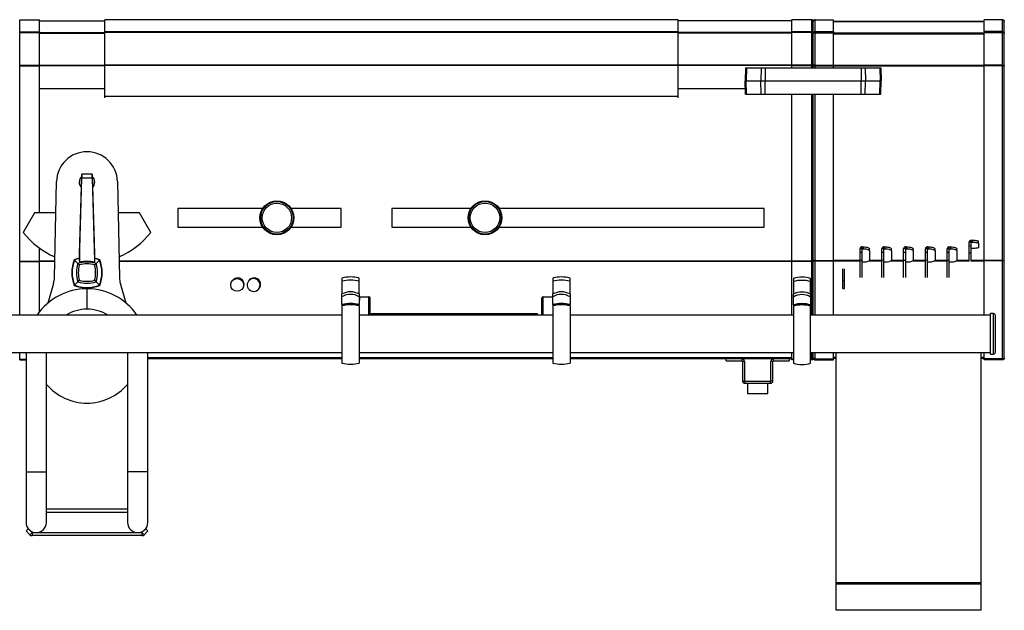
# Model space of a CAD drawing. Header units: millimetres. Extents: x 53 to 2304, y -1962 to 376.
# Tile 11 of 11: x 1333 to 2304, y -205 to 376. Entities that reach past the tile are written whole.
import ezdxf

# ---------------------------------------------------------------- set-up
doc = ezdxf.new("R2010")
doc.units = ezdxf.units.MM

msp = doc.modelspace()

# ---------------------------------------------------------------- linework, layer by layer
at = {"color": 7, "linetype": 'Continuous', "lineweight": 25}
for p, q in [((1333.5, 376.23), (1353.1, 376.23)), ((1333.5, 364.42), (1333.5, 376.14)), ((1333.5, 376.14), (1353.1, 376.14)), ((1353.1, 376.23), (1353.1, 376.14)), ((1353.1, 364.42), (1353.1, 376.14)), ((1353.1, 375.23), (1417.3, 375.23)), ((1353.1, 375.15), (1417.3, 375.15)), ((1982.3, 376.23), (1417.3, 376.23)), ((1417.3, 376.15), (1417.3, 376.23)), ((1982.3, 376.15), (1417.3, 376.15)), ((1417.3, 364.46), (1417.3, 376.15)), ((1982.3, 376.15), (1982.3, 376.23)), ((1982.3, 364.46), (1982.3, 376.15)), ((2094.5, 375.23), (1982.3, 375.23)), ((2094.5, 375.15), (1982.3, 375.15)), ((2094.5, 376.23), (2094.5, 376.14)), ((2114.1, 376.23), (2094.5, 376.23)), ((2094.5, 364.42), (2094.5, 376.14)), ((2114.1, 376.14), (2094.5, 376.14)), ((2114.1, 364.42), (2114.1, 376.14)), ((2115.5, 363.13), (2115.5, 374.83)), ((2117.4, 376.23), (2135.5, 376.23)), ((2117.4, 364.49), (2117.4, 376.11)), ((2117.4, 376.11), (2135.5, 376.11)), ((2135.5, 376.23), (2135.5, 376.11)), ((2135.5, 364.49), (2135.5, 376.11)), ((2135.5, 374.73), (2283.9, 374.73)), ((2135.5, 374.62), (2283.9, 374.62)), ((2302, 376.23), (2283.9, 376.23)), ((2283.9, 376.23), (2283.9, 376.11)), ((2283.9, 364.49), (2283.9, 376.11)), ((2302, 376.11), (2283.9, 376.11)), ((2302, 364.49), (2302, 376.11)), ((2303.9, 362.73), (2303.9, 374.33)), ((1333.5, 364.42), (1333.5, 363.68)), ((1333.5, 364.42), (1353.1, 364.42)), ((1333.5, 331.5), (1333.5, 363.68)), ((1333.5, 363.68), (1353.1, 363.68)), ((1353.1, 364.42), (1353.1, 363.68)), ((1353.1, 363.73), (1417.3, 363.73)), ((1353.1, 331.5), (1353.1, 363.68)), ((1353.1, 362.89), (1417.3, 362.89)), ((1982.3, 364.46), (1417.3, 364.46)), ((1417.3, 363.62), (1417.3, 364.46)), ((1982.3, 363.62), (1417.3, 363.62)), ((1417.3, 331.49), (1417.3, 363.62)), ((1982.3, 363.62), (1982.3, 364.46)), ((2094.5, 363.73), (1982.3, 363.73)), ((1982.3, 331.49), (1982.3, 363.62)), ((2094.5, 362.89), (1982.3, 362.89)), ((2114.1, 364.42), (2094.5, 364.42)), ((2094.5, 364.42), (2094.5, 363.68)), ((2094.5, 331.5), (2094.5, 363.68)), ((2114.1, 363.68), (2094.5, 363.68)), ((2114.1, 364.42), (2114.1, 363.68)), ((2114.1, 331.5), (2114.1, 363.68)), ((2115.5, 330.99), (2115.5, 363.13)), ((2117.4, 364.49), (2117.4, 363.45)), ((2117.4, 364.49), (2135.5, 364.49)), ((2117.4, 331.53), (2117.4, 363.45)), ((2117.4, 363.45), (2135.5, 363.45)), ((2135.5, 364.49), (2135.5, 363.45)), ((2135.5, 331.53), (2135.5, 363.45)), ((2135.5, 363.38), (2283.9, 363.38)), ((2135.5, 362.24), (2283.9, 362.24)), ((2302, 364.49), (2283.9, 364.49)), ((2283.9, 364.49), (2283.9, 363.45)), ((2283.9, 331.53), (2283.9, 363.45)), ((2302, 363.45), (2283.9, 363.45)), ((2302, 364.49), (2302, 363.45)), ((2302, 331.53), (2302, 363.45)), ((2303.9, 330.86), (2303.9, 362.73)), ((1333.5, 331.5), (1333.5, 331.15)), ((1333.5, 331.5), (1353.1, 331.5)), ((1333.5, 331.15), (1353.1, 331.15)), ((1333.5, 138.5), (1333.5, 330.96)), ((1333.5, 330.96), (1353.1, 330.96)), ((1333.8, 331.15), (1333.8, 331.04)), ((1333.8, 331.04), (1333.8, 330.96)), ((1333.8, 331.04), (1417.3, 331.04)), ((1353.1, 331.52), (1417.3, 331.52)), ((1353.1, 331.5), (1353.1, 331.15)), ((1353.1, 186.23), (1353.1, 330.96)), ((1982.3, 331.49), (1417.3, 331.49)), ((1417.3, 331.01), (1417.3, 331.49)), ((1982.3, 331.01), (1417.3, 331.01)), ((1417.3, 300.63), (1417.3, 331.01)), ((2094.5, 331.52), (1982.3, 331.52)), ((1982.3, 331.01), (1982.3, 331.49)), ((2113.8, 331.04), (1982.3, 331.04)), ((1982.3, 300.63), (1982.3, 331.01)), ((2114.1, 331.5), (2094.5, 331.5)), ((2094.5, 331.5), (2094.5, 331.15)), ((2114.1, 331.15), (2094.5, 331.15)), ((2094.5, 328.98), (2094.5, 330.96)), ((2114.1, 330.96), (2094.5, 330.96)), ((2113.8, 331.15), (2113.8, 331.04)), ((2113.8, 331.04), (2113.8, 330.96)), ((2114.1, 331.5), (2114.1, 331.15)), ((2114.1, 328.98), (2114.1, 330.96)), ((2114.5, 330.99), (2115.5, 330.99)), ((2115.5, 328.98), (2115.5, 330.99)), ((2117, 330.86), (2115.5, 330.86)), ((2117.2, 331), (2117.2, 330.84)), ((2117.4, 331.53), (2117.4, 331.02)), ((2117.4, 331.53), (2135.5, 331.53)), ((2117.4, 330.82), (2135.5, 330.82)), ((2117.4, 328.98), (2117.4, 330.82)), ((2135.5, 331.53), (2135.5, 331.02)), ((2135.5, 331.35), (2283.9, 331.35)), ((2135.5, 328.98), (2135.5, 330.82)), ((2135.5, 330.7), (2283.9, 330.7)), ((2302, 331.53), (2283.9, 331.53)), ((2283.9, 331.53), (2283.9, 331.02)), ((2283.9, 139.28), (2283.9, 330.82)), ((2302, 330.82), (2283.9, 330.82)), ((2302, 331.53), (2302, 331.02)), ((2302, 139.28), (2302, 330.82)), ((2302.2, 331), (2302.2, 330.84)), ((2302.4, 330.86), (2303.9, 330.86)), ((2303.9, 139.23), (2303.9, 330.86)), ((2048.95, 328.98), (2048.5, 315.98)), ((2048.95, 328.98), (2049.71, 328.98)), ((2049.71, 328.98), (2049.34, 315.98)), ((2049.71, 328.98), (2064.28, 328.98)), ((2064.28, 328.98), (2063.9, 315.98)), ((2064.28, 328.98), (2068.06, 328.98)), ((2068.06, 328.98), (2068.06, 315.98)), ((2068.06, 328.98), (2162.93, 328.98)), ((2162.93, 328.98), (2162.93, 315.98)), ((2162.93, 328.98), (2166.72, 328.98)), ((2166.72, 328.98), (2167.09, 315.98)), ((2166.72, 328.98), (2181.28, 328.98)), ((2181.28, 328.98), (2181.65, 315.98)), ((2181.28, 328.98), (2182.04, 328.98)), ((2182.04, 328.98), (2182.5, 315.98)), ((2048.95, 302.98), (2048.5, 315.98)), ((2048.5, 315.98), (2049.34, 315.98)), ((2049.71, 302.98), (2049.34, 315.98)), ((2049.34, 315.98), (2063.9, 315.98)), ((2064.28, 302.98), (2063.9, 315.98)), ((2063.9, 315.98), (2068.06, 315.98)), ((2068.06, 302.98), (2068.06, 315.98)), ((2068.06, 315.98), (2162.93, 315.98)), ((2162.93, 302.98), (2162.93, 315.98)), ((2162.93, 315.98), (2167.09, 315.98)), ((2166.72, 302.98), (2167.09, 315.98)), ((2167.09, 315.98), (2181.65, 315.98)), ((2181.28, 302.98), (2181.65, 315.98)), ((2181.65, 315.98), (2182.5, 315.98)), ((2182.04, 302.98), (2182.5, 315.98)), ((1417.3, 308.23), (1353.1, 308.23)), ((2048.77, 308.23), (1982.3, 308.23)), ((2048.95, 302.98), (2049.71, 302.98)), ((2049.71, 302.98), (2064.28, 302.98)), ((2064.28, 302.98), (2068.06, 302.98)), ((2068.06, 302.98), (2162.93, 302.98)), ((2094.5, 138.5), (2094.5, 302.98)), ((2114.1, 138.5), (2114.1, 302.98)), ((2115.5, 138.45), (2115.5, 302.98)), ((2117.4, 139.28), (2117.4, 302.98)), ((2135.5, 139.28), (2135.5, 302.98)), ((2162.93, 302.98), (2166.72, 302.98)), ((2166.72, 302.98), (2181.28, 302.98)), ((2181.28, 302.98), (2182.04, 302.98)), ((1982.3, 300.63), (1417.3, 300.63)), ((1417.3, 299.24), (1417.3, 300.63)), ((1982.3, 299.24), (1982.3, 300.63)), ((1392.3, 145.4), (1394.73, 223.79)), ((1394.8, 224.32), (1394.72, 220.13)), ((1394.73, 223.79), (1394.8, 224.32)), ((1404.8, 224.32), (1394.8, 224.32)), ((1404.88, 220.13), (1404.8, 224.32)), ((1404.8, 224.32), (1404.86, 223.79)), ((1404.86, 223.79), (1407.3, 145.4)), ((1367.79, 122.24), (1369.8, 216.87)), ((1392.3, 139.28), (1394.72, 220.13)), ((1404.88, 220.13), (1394.72, 220.13)), ((1404.88, 220.13), (1407.3, 139.28)), ((1429.79, 216.87), (1431.8, 122.24)), ((1348.05, 186.23), (1336.86, 166.85)), ((1369.15, 186.23), (1348.05, 186.23)), ((1451.55, 186.23), (1430.44, 186.23)), ((1462.74, 166.85), (1451.55, 186.23)), ((1572.98, 190.33), (1489.3, 190.33)), ((1489.3, 190.33), (1489.3, 172.13)), ((1650.3, 190.33), (1601.01, 190.33)), ((1650.3, 172.13), (1650.3, 190.33)), ((1778.08, 190.33), (1700.3, 190.33)), ((1700.3, 190.33), (1700.3, 172.13)), ((2067.3, 190.33), (1806.11, 190.33)), ((2067.3, 172.13), (2067.3, 190.33)), ((1489.3, 172.13), (1572.98, 172.13)), ((1601.01, 172.13), (1650.3, 172.13)), ((1700.3, 172.13), (1778.08, 172.13)), ((1806.11, 172.13), (2067.3, 172.13)), ((2271.2, 157.12), (2269.2, 157.12)), ((2269.2, 153.17), (2269.2, 157.12)), ((2271.2, 157.12), (2271.2, 159.1)), ((2271.2, 159.1), (2272.6, 159.1)), ((2271.2, 153.17), (2271.2, 157.12)), ((2271.2, 157.12), (2272.6, 157.12)), ((2272.6, 157.12), (2272.6, 159.1)), ((2278.6, 156.16), (2278.6, 158.13)), ((2278.6, 156.16), (2278.6, 151.98)), ((1353.1, 138.5), (1353.1, 151.28)), ((2163.7, 150.72), (2161.7, 150.72)), ((2161.7, 146.97), (2161.7, 150.72)), ((2163.7, 146.97), (2161.7, 146.97)), ((2161.7, 139.25), (2161.7, 146.97)), ((2163.7, 150.72), (2163.7, 152.59)), ((2163.7, 152.59), (2165.1, 152.59)), ((2163.7, 146.97), (2163.7, 150.72)), ((2163.7, 150.72), (2165.1, 150.72)), ((2163.7, 139.25), (2163.7, 146.97)), ((2165.1, 150.72), (2165.1, 152.59)), ((2171.1, 148.62), (2171.1, 150.5)), ((2171.1, 148.62), (2171.1, 139.54)), ((2185.2, 150.72), (2183.2, 150.72)), ((2183.2, 146.97), (2183.2, 150.72)), ((2185.2, 146.97), (2183.2, 146.97)), ((2183.2, 139.25), (2183.2, 146.97)), ((2185.2, 150.72), (2185.2, 152.59)), ((2185.2, 152.59), (2186.6, 152.59)), ((2185.2, 146.97), (2185.2, 150.72)), ((2185.2, 150.72), (2186.6, 150.72)), ((2185.2, 139.25), (2185.2, 146.97)), ((2186.6, 150.72), (2186.6, 152.59)), ((2192.6, 148.62), (2192.6, 150.5)), ((2192.6, 148.62), (2192.6, 139.54)), ((2206.7, 150.72), (2204.7, 150.72)), ((2204.7, 146.97), (2204.7, 150.72)), ((2206.7, 146.97), (2204.7, 146.97)), ((2204.7, 139.25), (2204.7, 146.97)), ((2206.7, 150.72), (2206.7, 152.59)), ((2206.7, 152.59), (2208.1, 152.59)), ((2206.7, 146.97), (2206.7, 150.72)), ((2206.7, 150.72), (2208.1, 150.72)), ((2206.7, 139.25), (2206.7, 146.97)), ((2208.1, 150.72), (2208.1, 152.59)), ((2214.1, 148.62), (2214.1, 150.5)), ((2214.1, 148.62), (2214.1, 139.54)), ((2228.2, 150.72), (2226.2, 150.72)), ((2226.2, 146.97), (2226.2, 150.72)), ((2228.2, 146.97), (2226.2, 146.97)), ((2226.2, 139.25), (2226.2, 146.97)), ((2228.2, 150.72), (2228.2, 152.59)), ((2228.2, 152.59), (2229.6, 152.59)), ((2228.2, 146.97), (2228.2, 150.72)), ((2228.2, 150.72), (2229.6, 150.72)), ((2228.2, 139.25), (2228.2, 146.97)), ((2229.6, 150.72), (2229.6, 152.59)), ((2235.6, 148.62), (2235.6, 150.5)), ((2235.6, 148.62), (2235.6, 139.54)), ((2249.7, 150.72), (2247.7, 150.72)), ((2247.7, 146.97), (2247.7, 150.72)), ((2249.7, 146.97), (2247.7, 146.97)), ((2247.7, 139.25), (2247.7, 146.97)), ((2249.7, 150.72), (2249.7, 152.59)), ((2249.7, 152.59), (2251.1, 152.59)), ((2249.7, 146.97), (2249.7, 150.72)), ((2249.7, 150.72), (2251.1, 150.72)), ((2249.7, 139.25), (2249.7, 146.97)), ((2251.1, 150.72), (2251.1, 152.59)), ((2257.1, 148.62), (2257.1, 150.5)), ((2257.1, 148.62), (2257.1, 139.54)), ((2271.2, 153.17), (2269.2, 153.17)), ((2269.2, 146.29), (2269.2, 153.17)), ((2271.2, 146.29), (2269.2, 146.29)), ((2269.2, 138.41), (2269.2, 146.29)), ((2271.2, 146.29), (2271.2, 153.17)), ((2272.6, 151.01), (2271.2, 151.01)), ((2271.2, 138.41), (2271.2, 146.29)), ((1333.5, 138.5), (1353.1, 138.5)), ((1333.5, 138.04), (1333.5, 138.3)), ((1333.5, 138.3), (1353.1, 138.3)), ((1333.5, 138.04), (1353.1, 138.04)), ((1333.5, 85.44), (1333.5, 138.04)), ((1333.8, 138.3), (1333.8, 138.52)), ((1368.14, 138.62), (1353.1, 138.62)), ((1353.1, 138.04), (1353.1, 138.3)), ((1368.13, 138.26), (1353.1, 138.26)), ((1353.1, 88.91), (1353.1, 138.04)), ((1387.43, 139.6), (1387.16, 139.87)), ((1390.8, 136.23), (1387.43, 139.6)), ((1392.25, 134.78), (1390.8, 136.23)), ((1392.3, 145.4), (1392.3, 139.28)), ((1392.3, 139.28), (1392.3, 137.54)), ((1407.3, 145.4), (1407.3, 139.28)), ((1407.3, 139.28), (1407.3, 137.54)), ((1407.34, 134.78), (1408.8, 136.23)), ((1408.8, 136.23), (1412.16, 139.6)), ((1412.16, 139.6), (1412.43, 139.87)), ((2094.5, 138.62), (1431.45, 138.62)), ((2094.5, 138.26), (1431.46, 138.26)), ((2114.1, 138.5), (2094.5, 138.5)), ((2094.5, 138.04), (2094.5, 138.3)), ((2114.1, 138.3), (2094.5, 138.3)), ((2114.1, 138.04), (2094.5, 138.04)), ((2094.5, 85.44), (2094.5, 138.04)), ((2113.8, 138.3), (2113.8, 138.52)), ((2114.1, 138.04), (2114.1, 138.3)), ((2114.1, 85.44), (2114.1, 138.04)), ((2114.5, 138.45), (2115.5, 138.45)), ((2117, 139.23), (2115.5, 139.23)), ((2115.5, 85.44), (2115.5, 138.45)), ((2117.2, 139.26), (2117.2, 139.11)), ((2117.4, 139.28), (2135.5, 139.28)), ((2117.4, 138.7), (2117.4, 139.08)), ((2117.4, 138.7), (2135.5, 138.7)), ((2117.4, 85.44), (2117.4, 138.7)), ((2135.5, 139.38), (2161.7, 139.38)), ((2135.5, 138.7), (2135.5, 139.08)), ((2135.5, 138.89), (2161.7, 138.89)), ((2135.5, 85.44), (2135.5, 138.7)), ((2163.7, 139.25), (2161.7, 139.25)), ((2161.7, 122.35), (2161.7, 139.25)), ((2163.7, 122.35), (2163.7, 139.25)), ((2165.1, 137.45), (2163.7, 137.45)), ((2170.8, 138.89), (2183.2, 138.89)), ((2171.08, 139.38), (2183.2, 139.38)), ((2185.2, 139.25), (2183.2, 139.25)), ((2183.2, 122.35), (2183.2, 139.25)), ((2185.2, 122.35), (2185.2, 139.25)), ((2186.6, 137.45), (2185.2, 137.45)), ((2192.3, 138.89), (2204.7, 138.89)), ((2192.58, 139.38), (2204.7, 139.38)), ((2206.7, 139.25), (2204.7, 139.25)), ((2204.7, 122.35), (2204.7, 139.25)), ((2206.7, 122.35), (2206.7, 139.25)), ((2208.1, 137.45), (2206.7, 137.45)), ((2213.8, 138.89), (2226.2, 138.89)), ((2214.08, 139.38), (2226.2, 139.38)), ((2228.2, 139.25), (2226.2, 139.25)), ((2226.2, 122.35), (2226.2, 139.25)), ((2228.2, 122.35), (2228.2, 139.25)), ((2229.6, 137.45), (2228.2, 137.45)), ((2235.3, 138.89), (2247.7, 138.89)), ((2235.58, 139.38), (2247.7, 139.38)), ((2249.7, 139.25), (2247.7, 139.25)), ((2247.7, 122.35), (2247.7, 139.25)), ((2249.7, 122.35), (2249.7, 139.25)), ((2251.1, 137.45), (2249.7, 137.45)), ((2256.8, 138.89), (2269.2, 138.89)), ((2257.08, 139.38), (2269.2, 139.38)), ((2271.2, 139.38), (2283.9, 139.38)), ((2271.2, 138.89), (2283.9, 138.89)), ((2302, 139.28), (2283.9, 139.28)), ((2283.9, 138.7), (2283.9, 139.08)), ((2283.9, 85.44), (2283.9, 138.7)), ((2302, 138.7), (2283.9, 138.7)), ((2302, 138.7), (2302, 139.08)), ((2302, 42.47), (2302, 138.7)), ((2302.2, 139.26), (2302.2, 139.11)), ((2302.4, 139.23), (2303.9, 139.23)), ((2303.9, 43.13), (2303.9, 139.23)), ((2144.8, 119.92), (2144.8, 131.02)), ((2146.3, 119.92), (2146.3, 131.02)), ((1366.9, 116.48), (1361.21, 97.19)), ((1390.8, 118.24), (1387.43, 114.87)), ((1392.25, 119.69), (1390.8, 118.24)), ((1407.34, 119.69), (1408.8, 118.24)), ((1408.8, 118.24), (1412.16, 114.87)), ((1438.38, 97.19), (1432.69, 116.48)), ((1543.8, 120.04), (1543.23, 119.42)), ((1560, 120.04), (1559.43, 119.42)), ((1651.1, 121.78), (1651.1, 118.67)), ((1651.1, 118.67), (1651.1, 106.21)), ((1668.1, 118.67), (1668.1, 121.78)), ((1668.1, 106.21), (1668.1, 118.67)), ((1858.9, 121.78), (1858.9, 118.67)), ((1858.9, 118.67), (1858.9, 106.21)), ((1875.9, 118.67), (1875.9, 121.78)), ((1875.9, 106.21), (1875.9, 118.67)), ((2096, 121.52), (2096, 118.41)), ((2096, 118.41), (2096, 105.95)), ((2113, 118.41), (2113, 121.52)), ((2113, 105.95), (2113, 118.41)), ((2144.8, 111.46), (2144.8, 119.92)), ((2144.8, 119.92), (2146.3, 119.92)), ((2146.3, 111.46), (2146.3, 119.92)), ((1387.43, 114.87), (1387.16, 114.6)), ((1399.81, 111.23), (1399.79, 111.23)), ((1399.79, 111.23), (1399.79, 91.23)), ((1399.81, 111.23), (1399.81, 91.23)), ((1412.16, 114.87), (1412.43, 114.6)), ((1552.51, 110.75), (1553.08, 111.36)), ((1568.71, 110.75), (1569.28, 111.36)), ((2144.8, 111.46), (2146.3, 111.46)), ((1651.1, 95.71), (1651.1, 103.46)), ((1668.1, 103.46), (1668.1, 95.71)), ((1668.5, 100.04), (1668.1, 100.04)), ((1668.5, 103.32), (1668.5, 100.04)), ((1668.5, 103.32), (1677.7, 103.32)), ((1677.7, 85.44), (1677.7, 103.32)), ((1678.9, 85.44), (1678.9, 102.16)), ((1848.1, 85.44), (1848.1, 102.16)), ((1849.3, 103.32), (1858.5, 103.32)), ((1849.3, 85.44), (1849.3, 103.32)), ((1858.5, 103.32), (1858.5, 100.04)), ((1858.5, 100.04), (1858.9, 100.04)), ((1858.9, 95.71), (1858.9, 103.46)), ((1875.9, 103.46), (1875.9, 95.71)), ((2096, 95.45), (2096, 103.2)), ((2113, 103.2), (2113, 95.45)), ((1399.79, 91.23), (1399.81, 91.23)), ((1651.1, 95.71), (1651.1, 94.97)), ((1651.1, 94.97), (1651.1, 94.46)), ((1651.1, 94.46), (1651.1, 38.17)), ((1668.1, 94.97), (1668.1, 95.71)), ((1668.1, 94.46), (1668.1, 94.97)), ((1668.1, 94.46), (1668.1, 38.17)), ((1858.9, 95.71), (1858.9, 94.97)), ((1858.9, 94.97), (1858.9, 94.46)), ((1858.9, 94.46), (1858.9, 38.17)), ((1875.9, 94.97), (1875.9, 95.71)), ((1875.9, 94.46), (1875.9, 94.97)), ((1875.9, 94.46), (1875.9, 38.17)), ((2096, 95.45), (2096, 94.71)), ((2096, 94.71), (2096, 94.19)), ((2096, 94.19), (2096, 37.91)), ((2113, 94.71), (2113, 95.45)), ((2113, 94.19), (2113, 94.71)), ((2113, 37.91), (2113, 94.19)), ((1651.1, 85.44), (737.2, 85.44)), ((1858.9, 85.44), (1668.1, 85.44)), ((1843.9, 86.55), (1679.9, 86.55)), ((1679.9, 85.44), (1679.9, 86.55)), ((1843.9, 85.44), (1843.9, 86.55)), ((2096, 85.44), (1875.9, 85.44)), ((2290.2, 85.44), (2113, 85.44)), ((2293.2, 86.94), (2290.2, 86.94)), ((2290.2, 66.94), (2290.2, 86.94)), ((2293.2, 66.94), (2293.2, 86.94)), ((2295.2, 66.94), (2295.2, 84.94)), ((2290.2, 46.94), (2290.2, 66.94)), ((2293.2, 46.94), (2293.2, 66.94)), ((2295.2, 48.94), (2295.2, 66.94)), ((737.2, 48.44), (1651.1, 48.44)), ((1333.5, 42.1), (1333.5, 48.44)), ((1333.5, 41.23), (1333.5, 42.23)), ((1333.5, 42.1), (1339.8, 42.1)), ((1333.5, 41.23), (1339.8, 41.23)), ((1339.8, 48.44), (1339.8, -68.78)), ((1359.8, -68.78), (1359.8, 48.44)), ((1439.8, 48.44), (1439.8, -68.78)), ((1459.8, -68.78), (1459.8, 48.44)), ((1651.1, 43.27), (1459.8, 43.27)), ((1651.1, 42.23), (1459.8, 42.23)), ((1668.1, 48.44), (1858.9, 48.44)), ((1858.9, 43.27), (1668.1, 43.27)), ((1858.9, 42.23), (1668.1, 42.23)), ((1875.9, 48.44), (2096, 48.44)), ((2094.5, 43.27), (1875.9, 43.27)), ((2094.5, 42.23), (1875.9, 42.23)), ((2029.8, 40.23), (2029.8, 42.23)), ((2029.8, 40.23), (2045.4, 40.23)), ((2045.4, 40.23), (2045.4, 42.23)), ((2047.8, 39.83), (2045.8, 39.83)), ((2045.8, 39.83), (2045.8, 20.63)), ((2047.8, 39.83), (2047.8, 20.63)), ((2075.8, 39.83), (2073.8, 39.83)), ((2073.8, 20.63), (2073.8, 39.83)), ((2075.8, 20.63), (2075.8, 39.83)), ((2076.2, 42.23), (2076.2, 40.23)), ((2076.2, 40.23), (2091.8, 40.23)), ((2091.8, 42.23), (2091.8, 40.23)), ((2094.5, 42.1), (2094.5, 48.44)), ((2096, 42.1), (2094.5, 42.1)), ((2094.5, 41.23), (2094.5, 42.1)), ((2096, 41.23), (2094.5, 41.23)), ((2113, 48.44), (2290.2, 48.44)), ((2114.1, 42.1), (2113, 42.1)), ((2114.1, 41.23), (2113, 41.23)), ((2114.1, 42.1), (2114.1, 48.44)), ((2114.1, 41.23), (2114.1, 42.23)), ((2115.5, 42.63), (2115.5, 48.44)), ((2117.4, 42.47), (2117.4, 48.44)), ((2117.4, 42.47), (2135.5, 42.47)), ((2117.4, 41.23), (2117.4, 42.47)), ((2117.4, 41.23), (2135.5, 41.23)), ((2135.5, 42.47), (2135.5, 48.44)), ((2138.2, 43.77), (2135.5, 43.77)), ((2138.2, 42.73), (2135.5, 42.73)), ((2135.5, 41.23), (2135.5, 42.47)), ((2138.2, -178.09), (2138.2, 48.44)), ((2281.2, -178.09), (2281.2, 48.44)), ((2283.9, 43.77), (2281.2, 43.77)), ((2283.9, 42.73), (2281.2, 42.73)), ((2283.9, 42.47), (2283.9, 48.44)), ((2302, 42.47), (2283.9, 42.47)), ((2283.9, 41.23), (2283.9, 42.47)), ((2302, 41.23), (2283.9, 41.23)), ((2290.2, 46.94), (2293.2, 46.94)), ((2302, 41.23), (2302, 42.47)), ((2045.8, 20.63), (2047.8, 20.63)), ((2048.2, 20.23), (2048.2, 18.23)), ((2048.2, 20.23), (2073.4, 20.23)), ((2073.4, 18.23), (2073.4, 20.23)), ((2073.8, 20.63), (2075.8, 20.63)), ((2048.2, 18.23), (2073.4, 18.23)), ((2050.8, 18.23), (2050.8, 8.23)), ((2070.8, 8.23), (2070.8, 18.23)), ((2050.8, 8.23), (2070.8, 8.23)), ((1339.8, -68.78), (1339.8, -118.77)), ((1339.8, -68.78), (1359.8, -68.78)), ((1359.8, -118.77), (1359.8, -68.78)), ((1439.8, -68.78), (1439.8, -118.77)), ((1459.8, -68.78), (1439.8, -68.78)), ((1459.8, -118.77), (1459.8, -68.78)), ((1439.8, -105.77), (1359.8, -105.77)), ((1359.8, -108.77), (1439.8, -108.77)), ((1341.92, -125.03), (1339.8, -127.15)), ((1341.92, -125.03), (1345.65, -128.77)), ((1453.94, -128.77), (1457.67, -125.03)), ((1457.67, -125.03), (1459.8, -127.15)), ((1343.53, -130.89), (1339.8, -127.15)), ((1345.65, -128.77), (1343.53, -130.89)), ((1345.65, -128.77), (1345.65, -131.77)), ((1345.65, -128.77), (1453.94, -128.77)), ((1453.94, -131.77), (1345.65, -131.77)), ((1453.94, -128.77), (1453.94, -131.77)), ((1453.94, -128.77), (1456.06, -130.89)), ((1459.8, -127.15), (1456.06, -130.89)), ((2281.2, -178.09), (2138.2, -178.09)), ((2138.2, -179.44), (2138.2, -178.09)), ((2281.2, -179.44), (2138.2, -179.44)), ((2138.2, -205.2), (2138.2, -179.44)), ((2281.2, -179.44), (2281.2, -178.09)), ((2281.2, -205.2), (2281.2, -179.44)), ((2281.2, -205.2), (2138.2, -205.2)), ((2138.2, -205.25), (2138.2, -205.2)), ((2281.2, -205.25), (2138.2, -205.25)), ((2281.2, -205.25), (2281.2, -205.2))]:
    msp.add_line(p, q, dxfattribs=at)
at = {"color": 7, "linetype": 'Continuous', "lineweight": 25, "flags": 128}
for points in [[(2272.6, 159.1), (2273.77, 159.08), (2274.89, 159.02), (2275.93, 158.93), (2276.84, 158.81), (2277.58, 158.67), (2278.14, 158.5), (2278.48, 158.32), (2278.6, 158.13)], [(2272.6, 157.12), (2273.77, 157.1), (2274.89, 157.05), (2275.93, 156.96), (2276.84, 156.84), (2277.58, 156.69), (2278.14, 156.53), (2278.48, 156.35), (2278.6, 156.16)], [(2165.1, 152.59), (2166.27, 152.55), (2167.39, 152.43), (2168.43, 152.24), (2169.34, 151.98), (2170.08, 151.66), (2170.64, 151.3), (2170.98, 150.9), (2171.1, 150.5)], [(2165.1, 150.72), (2166.27, 150.68), (2167.39, 150.56), (2168.43, 150.36), (2169.34, 150.1), (2170.08, 149.78), (2170.64, 149.42), (2170.98, 149.03), (2171.1, 148.62)], [(2186.6, 152.59), (2187.77, 152.55), (2188.89, 152.43), (2189.93, 152.24), (2190.84, 151.98), (2191.58, 151.66), (2192.14, 151.3), (2192.48, 150.9), (2192.6, 150.5)], [(2186.6, 150.72), (2187.77, 150.68), (2188.89, 150.56), (2189.93, 150.36), (2190.84, 150.1), (2191.58, 149.78), (2192.14, 149.42), (2192.48, 149.03), (2192.6, 148.62)], [(2208.1, 152.59), (2209.27, 152.55), (2210.39, 152.43), (2211.43, 152.24), (2212.34, 151.98), (2213.08, 151.66), (2213.64, 151.3), (2213.98, 150.9), (2214.1, 150.5)], [(2208.1, 150.72), (2209.27, 150.68), (2210.39, 150.56), (2211.43, 150.36), (2212.34, 150.1), (2213.08, 149.78), (2213.64, 149.42), (2213.98, 149.03), (2214.1, 148.62)], [(2229.6, 152.59), (2230.77, 152.55), (2231.89, 152.43), (2232.93, 152.24), (2233.84, 151.98), (2234.58, 151.66), (2235.14, 151.3), (2235.48, 150.9), (2235.6, 150.5)], [(2229.6, 150.72), (2230.77, 150.68), (2231.89, 150.56), (2232.93, 150.36), (2233.84, 150.1), (2234.58, 149.78), (2235.14, 149.42), (2235.48, 149.03), (2235.6, 148.62)], [(2251.1, 152.59), (2252.27, 152.55), (2253.39, 152.43), (2254.43, 152.24), (2255.34, 151.98), (2256.08, 151.66), (2256.64, 151.3), (2256.98, 150.9), (2257.1, 150.5)], [(2251.1, 150.72), (2252.27, 150.68), (2253.39, 150.56), (2254.43, 150.36), (2255.34, 150.1), (2256.08, 149.78), (2256.64, 149.42), (2256.98, 149.03), (2257.1, 148.62)], [(2278.6, 151.98), (2278.48, 151.79), (2278.14, 151.61), (2277.58, 151.44), (2276.84, 151.29), (2275.93, 151.17), (2274.89, 151.08), (2273.77, 151.03), (2272.6, 151.01)], [(1392.3, 141.42), (1390.22, 140.9), (1387.16, 139.87)], [(1412.43, 139.87), (1409.37, 140.9), (1407.3, 141.42)], [(2171.1, 139.54), (2170.98, 139.14), (2170.64, 138.74), (2170.08, 138.38), (2169.34, 138.06), (2168.43, 137.8), (2167.39, 137.61), (2166.27, 137.49), (2165.1, 137.45)], [(2192.6, 139.54), (2192.48, 139.14), (2192.14, 138.74), (2191.58, 138.38), (2190.84, 138.06), (2189.93, 137.8), (2188.89, 137.61), (2187.77, 137.49), (2186.6, 137.45)], [(2214.1, 139.54), (2213.98, 139.14), (2213.64, 138.74), (2213.08, 138.38), (2212.34, 138.06), (2211.43, 137.8), (2210.39, 137.61), (2209.27, 137.49), (2208.1, 137.45)], [(2235.6, 139.54), (2235.48, 139.14), (2235.14, 138.74), (2234.58, 138.38), (2233.84, 138.06), (2232.93, 137.8), (2231.89, 137.61), (2230.77, 137.49), (2229.6, 137.45)], [(2257.1, 139.54), (2256.98, 139.14), (2256.64, 138.74), (2256.08, 138.38), (2255.34, 138.06), (2254.43, 137.8), (2253.39, 137.61), (2252.27, 137.49), (2251.1, 137.45)], [(1565.69, 121.17), (1564.19, 121.4), (1562.67, 121.26), (1561.24, 120.76), (1559.97, 119.93), (1558.94, 118.82), (1558.2, 117.49), (1557.81, 116.03), (1557.78, 114.51), (1558.12, 113.02), (1558.8, 111.65), (1559.79, 110.48), (1561.03, 109.58), (1562.45, 109), (1563.95, 108.77), (1565.47, 108.91), (1566.9, 109.41), (1568.17, 110.24), (1569.2, 111.35), (1569.94, 112.68), (1570.33, 114.14), (1570.36, 115.67), (1570.02, 117.15), (1569.33, 118.52), (1568.35, 119.69), (1567.11, 120.59), (1565.69, 121.17)]]:
    msp.add_lwpolyline(points, dxfattribs=at)
at = {"color": 7, "linetype": 'Continuous', "lineweight": 25}
for centre, radius in [((1587, 181.23), 16.71), ((1587, 181.23), 16), ((1587, 181.23), 14.5), ((1792.1, 181.23), 16.71), ((1792.1, 181.23), 16), ((1792.1, 181.23), 14.5), ((1547.84, 115.13), 6.3)]:
    msp.add_circle(centre, radius, dxfattribs=at)
for centre, radius, start, end in [((1399.8, 216.23), 30, 1.2178, 178.7822), ((1399.8, 216.23), 7.65, 132.03629, 224.40423), ((1399.8, 216.23), 7.65, 315.59577, 47.96371), ((1399.8, 216.23), 80, 218.11714, 246.75789), ((1399.8, 216.23), 80, 293.24211, 321.88286), ((2271.18, 157.11), 1.99, 89.62767, 179.62211), ((2163.64, 150.65), 1.94, 88.20104, 178.07579), ((2185.14, 150.65), 1.94, 88.20104, 178.07579), ((2206.63, 150.65), 1.94, 88.19747, 178.08276), ((2228.13, 150.65), 1.94, 88.19945, 178.08078), ((2249.64, 150.65), 1.94, 88.20091, 178.07933), ((1419.8, 127.23), 35, 158.8323, 201.1677), ((1419.8, 127.23), 34.65, 159.08753, 200.91247), ((1399.8, 107.23), 34.65, 102.50029, 110.91247), ((1419.8, 127.23), 30.36, 162.75928, 197.24072), ((1399.8, 107.23), 30.36, 72.75928, 107.24072), ((1399.8, 107.23), 34.65, 69.08753, 77.49971), ((1379.8, 127.23), 30.36, 342.75928, 17.24072), ((1379.8, 127.23), 34.65, 339.08753, 20.91247), ((1379.8, 127.23), 35, 338.8323, 21.1677), ((1419.8, 127.23), 28.56, 164.6769, 195.3231), ((1399.8, 107.23), 28.56, 74.6769, 105.3231), ((1379.8, 127.23), 28.56, 344.6769, 15.3231), ((1345.8, 122.7), 22, 343.58032, 358.7822), ((1399.8, 147.23), 30.36, 252.75928, 287.24072), ((1399.8, 147.23), 28.56, 254.6769, 285.3231), ((1453.8, 122.7), 22, 181.2178, 196.41968), ((1548.41, 115.66), 6.35, 317.35378, 136.495), ((1564.58, 115.74), 6.27, 74.36975, 136.82132), ((1564.61, 115.66), 6.35, 317.40148, 74.86232), ((1659.6, 91.96), 31.01, 74.0907, 105.9093), ((1659.6, 88.85), 31.01, 74.0907, 105.9093), ((1867.4, 91.96), 31.01, 74.0907, 105.9093), ((1867.4, 88.85), 31.01, 74.0907, 105.9093), ((2104.5, 91.7), 31.01, 74.09062, 105.90938), ((2104.5, 88.59), 31.01, 74.09062, 105.90938), ((1399.79, 51.24), 59.99, 90, 145.24797), ((1399.8, 147.23), 35, 248.8323, 291.1677), ((1399.8, 147.23), 34.65, 249.08753, 290.91247), ((1399.81, 51.24), 59.99, 34.75203, 90), ((1659.6, 89.72), 18.55, 62.72746, 117.27254), ((1867.4, 89.72), 18.55, 62.72738, 117.27262), ((2104.5, 89.46), 18.55, 62.7274, 117.2726), ((1659.6, 89.35), 16.47, 58.92403, 121.07597), ((1677.72, 102.14), 1.18, 1.01229, 90.97471), ((1849.28, 102.14), 1.18, 89.02241, 178.99058), ((1867.4, 89.35), 16.47, 58.92403, 121.07597), ((2104.5, 89.09), 16.47, 58.92379, 121.07621), ((1399.79, 51.24), 39.99, 90, 121.2281), ((1399.81, 51.24), 39.99, 58.7719, 90), ((1659.6, 66.94), 30, 73.54075, 106.45925), ((1659.6, 65.17), 30.99, 74.08159, 105.91841), ((1659.6, 64.65), 30.99, 74.08156, 105.91844), ((1867.4, 66.94), 30, 73.54075, 106.45925), ((1867.4, 65.17), 30.99, 74.08159, 105.91841), ((1867.4, 64.65), 30.99, 74.08156, 105.91844), ((2104.5, 66.68), 30, 73.54075, 106.45925), ((2104.5, 64.91), 30.99, 74.08151, 105.91849), ((2104.5, 64.39), 30.99, 74.08148, 105.91852), ((2293.2, 84.94), 2, 0, 90), ((2293.2, 48.94), 2, 270, 0), ((2045.4, 39.83), 2.4, 0, 90), ((2045.4, 39.83), 0.4, 0, 90), ((2076.2, 39.83), 2.4, 90, 180), ((2076.2, 39.83), 0.4, 90, 180), ((1659.6, 66.94), 30, 253.54075, 270), ((1659.6, 66.94), 30, 270, 286.45925), ((1867.4, 66.94), 30, 253.54075, 270), ((1867.4, 66.94), 30, 270, 286.45925), ((2104.5, 66.68), 30, 253.54075, 270), ((2104.5, 66.68), 30, 270, 286.45925), ((2048.2, 20.63), 2.4, 180, 270), ((2048.2, 20.63), 0.4, 180, 270), ((2073.4, 20.63), 0.4, 270, 0), ((2073.4, 20.63), 2.4, 270, 0), ((1399.8, 51.23), 52.5, 220.36759, 319.63241), ((1349.8, -118.77), 10, 180, 0), ((1449.8, -118.77), 10, 180, 0), ((1345.65, -128.77), 3, 225, 270), ((1453.94, -128.77), 3, 270, 315)]:
    msp.add_arc(centre, radius, start, end, dxfattribs=at)
msp.add_ellipse((1399.8, 104.19), major_axis=(0, 34.19), ratio=0.996024, start_param=6.061098, end_param=6.505273, dxfattribs=at)
for points, knots in [([(2114.1, 376.23), (2114.28, 376.21), (2114.65, 376.17), (2115.11, 375.85), (2115.43, 375.38), (2115.47, 375.02), (2115.5, 374.83)], [0, 0, 0, 0, 0.249988, 0.499991, 0.749997, 1, 1, 1, 1]), ([(2115.5, 374.83), (2115.47, 375.01), (2115.43, 375.35), (2115.11, 375.78), (2114.65, 376.08), (2114.28, 376.12), (2114.1, 376.14)], [0, 0, 0, 0, 0.250004, 0.500012, 0.750012, 1, 1, 1, 1]), ([(2117.4, 376.23), (2117.15, 376.21), (2116.65, 376.15), (2116.02, 375.71), (2115.58, 375.08), (2115.52, 374.58), (2115.5, 374.33)], [0, 0, 0, 0, 0.249988, 0.499998, 0.749999, 1, 1, 1, 1]), ([(2115.5, 374.33), (2115.52, 374.57), (2115.58, 375.03), (2116.02, 375.62), (2116.65, 376.03), (2117.15, 376.08), (2117.4, 376.11)], [0, 0, 0, 0, 0.250004, 0.500003, 0.750012, 1, 1, 1, 1]), ([(2302, 376.23), (2302.24, 376.21), (2302.74, 376.15), (2303.37, 375.71), (2303.81, 375.08), (2303.87, 374.58), (2303.9, 374.33)], [0, 0, 0, 0, 0.249988, 0.499998, 0.749999, 1, 1, 1, 1]), ([(2303.9, 374.33), (2303.87, 374.57), (2303.81, 375.03), (2303.37, 375.62), (2302.74, 376.03), (2302.24, 376.08), (2302, 376.11)], [0, 0, 0, 0, 0.250004, 0.500003, 0.750012, 1, 1, 1, 1]), ([(2114.1, 364.42), (2114.28, 364.41), (2114.65, 364.37), (2115.11, 364.07), (2115.43, 363.64), (2115.47, 363.3), (2115.5, 363.13)], [0, 0, 0, 0, 0.249989, 0.499991, 0.75, 1, 1, 1, 1]), ([(2115.5, 363.13), (2115.47, 363.2), (2115.43, 363.34), (2115.11, 363.52), (2114.65, 363.65), (2114.28, 363.67), (2114.1, 363.68)], [0, 0, 0, 0, 0.25, 0.500009, 0.750009, 1, 1, 1, 1]), ([(2117.4, 364.49), (2117.15, 364.47), (2116.65, 364.42), (2116.02, 364.01), (2115.58, 363.43), (2115.52, 362.96), (2115.5, 362.73)], [0, 0, 0, 0, 0.249988, 0.499998, 0.749999, 1, 1, 1, 1]), ([(2115.5, 362.73), (2115.52, 362.82), (2115.58, 363.01), (2116.02, 363.24), (2116.65, 363.41), (2117.15, 363.44), (2117.4, 363.45)], [0, 0, 0, 0, 0.250001, 0.500001, 0.750011, 1, 1, 1, 1]), ([(2302, 364.49), (2302.24, 364.47), (2302.74, 364.42), (2303.37, 364.01), (2303.81, 363.43), (2303.87, 362.96), (2303.9, 362.73)], [0, 0, 0, 0, 0.249988, 0.499998, 0.749999, 1, 1, 1, 1]), ([(2303.9, 362.73), (2303.87, 362.82), (2303.81, 363.01), (2303.37, 363.24), (2302.74, 363.41), (2302.24, 363.44), (2302, 363.45)], [0, 0, 0, 0, 0.250001, 0.500001, 0.750011, 1, 1, 1, 1]), ([(2114.1, 331.5), (2114.28, 331.49), (2114.65, 331.47), (2115.11, 331.35), (2115.43, 331.18), (2115.47, 331.05), (2115.5, 330.99)], [0, 0, 0, 0, 0.249989, 0.499989, 0.749996, 1, 1, 1, 1]), ([(2114.1, 331.15), (2114.15, 331.15), (2114.25, 331.14), (2114.39, 331.1), (2114.48, 331.05), (2114.49, 331.01), (2114.5, 330.99)], [0, 0, 0, 0, 0.249997, 0.499916, 0.750004, 1, 1, 1, 1]), ([(2114.5, 330.99), (2114.49, 330.99), (2114.48, 330.98), (2114.39, 330.97), (2114.25, 330.96), (2114.15, 330.96), (2114.1, 330.96)], [0, 0, 0, 0, 0.250008, 0.500075, 0.749997, 1, 1, 1, 1]), ([(2115.5, 330.99), (2115.47, 330.99), (2115.43, 330.98), (2115.11, 330.97), (2114.65, 330.96), (2114.28, 330.96), (2114.1, 330.96)], [0, 0, 0, 0, 0.250002, 0.500013, 0.750012, 1, 1, 1, 1]), ([(2117.4, 331.53), (2117.15, 331.52), (2116.65, 331.5), (2116.02, 331.34), (2115.58, 331.12), (2115.52, 330.94), (2115.5, 330.86)], [0, 0, 0, 0, 0.249988, 0.5, 0.75, 1, 1, 1, 1]), ([(2115.5, 330.86), (2115.52, 330.85), (2115.58, 330.85), (2116.02, 330.84), (2116.65, 330.83), (2117.15, 330.83), (2117.4, 330.82)], [0, 0, 0, 0, 0.2500012, 0.5000022, 0.7500116, 1, 1, 1, 1]), ([(2117.2, 330.99), (2117.17, 330.98), (2117.09, 330.96), (2117.01, 330.92), (2117, 330.88), (2117, 330.86)], [0, 0, 0, 0, 0.242008, 0.62098, 1, 1, 1, 1]), ([(2302, 331.53), (2302.24, 331.52), (2302.74, 331.5), (2303.37, 331.34), (2303.81, 331.12), (2303.87, 330.94), (2303.9, 330.86)], [0, 0, 0, 0, 0.249988, 0.5, 0.75, 1, 1, 1, 1]), ([(2303.9, 330.86), (2303.87, 330.85), (2303.81, 330.85), (2303.37, 330.84), (2302.74, 330.83), (2302.24, 330.83), (2302, 330.82)], [0, 0, 0, 0, 0.2500012, 0.5000022, 0.7500116, 1, 1, 1, 1]), ([(2302.2, 330.99), (2302.22, 330.98), (2302.3, 330.96), (2302.38, 330.92), (2302.39, 330.88), (2302.4, 330.86)], [0, 0, 0, 0, 0.241994, 0.620945, 1, 1, 1, 1]), ([(2114.1, 138.5), (2114.28, 138.5), (2114.65, 138.49), (2115.11, 138.48), (2115.43, 138.46), (2115.47, 138.46), (2115.5, 138.45)], [0, 0, 0, 0, 0.249988, 0.499987, 0.749998, 1, 1, 1, 1]), ([(2115.5, 138.45), (2115.47, 138.4), (2115.43, 138.3), (2115.11, 138.17), (2114.65, 138.07), (2114.28, 138.05), (2114.1, 138.04)], [0, 0, 0, 0, 0.250005, 0.500011, 0.750011, 1, 1, 1, 1]), ([(2114.5, 138.45), (2114.49, 138.43), (2114.48, 138.4), (2114.39, 138.35), (2114.25, 138.32), (2114.15, 138.31), (2114.1, 138.3)], [0, 0, 0, 0, 0.249993, 0.50008, 0.749998, 1, 1, 1, 1]), ([(2117.4, 139.28), (2117.15, 139.28), (2116.65, 139.27), (2116.02, 139.26), (2115.58, 139.25), (2115.52, 139.24), (2115.5, 139.23)], [0, 0, 0, 0, 0.249988, 0.499998, 0.749999, 1, 1, 1, 1]), ([(2115.5, 139.23), (2115.52, 139.17), (2115.58, 139.03), (2116.02, 138.85), (2116.65, 138.73), (2117.15, 138.71), (2117.4, 138.7)], [0, 0, 0, 0, 0.250001, 0.500002, 0.750011, 1, 1, 1, 1]), ([(2117, 139.23), (2117, 139.22), (2117.01, 139.18), (2117.11, 139.14), (2117.24, 139.1), (2117.34, 139.09), (2117.4, 139.08)], [0, 0, 0, 0, 0.249981, 0.49995, 0.750014, 1, 1, 1, 1]), ([(2302, 139.28), (2302.24, 139.28), (2302.74, 139.27), (2303.37, 139.26), (2303.81, 139.25), (2303.87, 139.24), (2303.9, 139.23)], [0, 0, 0, 0, 0.249988, 0.499998, 0.749999, 1, 1, 1, 1]), ([(2302.4, 139.23), (2302.39, 139.22), (2302.38, 139.18), (2302.29, 139.14), (2302.15, 139.1), (2302.05, 139.09), (2302, 139.08)], [0, 0, 0, 0, 0.2500091, 0.4999684, 0.7500231, 1, 1, 1, 1]), ([(2303.9, 139.23), (2303.87, 139.17), (2303.81, 139.03), (2303.37, 138.85), (2302.74, 138.73), (2302.24, 138.71), (2302, 138.7)], [0, 0, 0, 0, 0.250001, 0.500002, 0.750011, 1, 1, 1, 1]), ([(1651.1, 103.46), (1651.1, 103.51), (1651.1, 103.63), (1651.1, 104), (1651.1, 104.54), (1651.1, 105.23), (1651.1, 105.81), (1651.1, 106.14), (1651.1, 106.21)], [0, 0, 0, 0, 0.138494, 0.308441, 0.491647, 0.70014, 0.93712, 1, 1, 1, 1]), ([(1668.1, 106.21), (1668.1, 105.96), (1668.1, 105.42), (1668.1, 104.6), (1668.1, 103.91), (1668.1, 103.57), (1668.1, 103.48), (1668.1, 103.46)], [0, 0, 0, 0, 0.223975, 0.48169, 0.7263, 0.936284, 1, 1, 1, 1]), ([(1858.9, 103.46), (1858.9, 103.51), (1858.9, 103.63), (1858.9, 104), (1858.9, 104.54), (1858.9, 105.23), (1858.9, 105.81), (1858.9, 106.14), (1858.9, 106.21)], [0, 0, 0, 0, 0.138494, 0.308441, 0.491647, 0.70014, 0.93712, 1, 1, 1, 1]), ([(1875.9, 106.21), (1875.9, 105.96), (1875.9, 105.42), (1875.9, 104.6), (1875.9, 103.91), (1875.9, 103.57), (1875.9, 103.48), (1875.9, 103.46)], [0, 0, 0, 0, 0.223975, 0.48169, 0.7263, 0.936284, 1, 1, 1, 1]), ([(2096, 103.2), (2096, 103.25), (2096, 103.37), (2096, 103.74), (2096, 104.28), (2096, 104.97), (2096, 105.55), (2096, 105.88), (2096, 105.95)], [0, 0, 0, 0, 0.138498, 0.308441, 0.491649, 0.70014, 0.93712, 1, 1, 1, 1]), ([(2113, 105.95), (2113, 105.7), (2113, 105.16), (2113, 104.34), (2113, 103.65), (2113, 103.31), (2113, 103.22), (2113, 103.2)], [0, 0, 0, 0, 0.223975, 0.48169, 0.726296, 0.93628, 1, 1, 1, 1]), ([(2114.1, 42.1), (2114.28, 42.12), (2114.65, 42.16), (2115.11, 42.28), (2115.43, 42.45), (2115.47, 42.57), (2115.5, 42.63)], [0, 0, 0, 0, 0.24999, 0.49999, 0.749997, 1, 1, 1, 1]), ([(2115.5, 42.63), (2115.47, 42.45), (2115.43, 42.08), (2115.11, 41.62), (2114.65, 41.3), (2114.28, 41.26), (2114.1, 41.23)], [0, 0, 0, 0, 0.250003, 0.50001, 0.75001, 1, 1, 1, 1]), ([(2117.4, 42.47), (2117.15, 42.49), (2116.65, 42.53), (2116.02, 42.69), (2115.58, 42.9), (2115.52, 43.06), (2115.5, 43.13)], [0, 0, 0, 0, 0.249989, 0.499997, 0.749997, 1, 1, 1, 1]), ([(2115.5, 43.13), (2115.52, 42.89), (2115.58, 42.39), (2116.02, 41.76), (2116.65, 41.32), (2117.15, 41.26), (2117.4, 41.23)], [0, 0, 0, 0, 0.2500013, 0.5000022, 0.7500116, 1, 1, 1, 1]), ([(2302, 42.47), (2302.24, 42.49), (2302.74, 42.53), (2303.37, 42.69), (2303.81, 42.9), (2303.87, 43.06), (2303.9, 43.13)], [0, 0, 0, 0, 0.249989, 0.499997, 0.749997, 1, 1, 1, 1]), ([(2303.9, 43.13), (2303.87, 42.89), (2303.81, 42.39), (2303.37, 41.76), (2302.74, 41.32), (2302.24, 41.26), (2302, 41.23)], [0, 0, 0, 0, 0.2500013, 0.5000022, 0.7500116, 1, 1, 1, 1])]:
    msp.add_open_spline(points, degree=3, knots=knots, dxfattribs=at)

doc.saveas('drawing.dxf')
